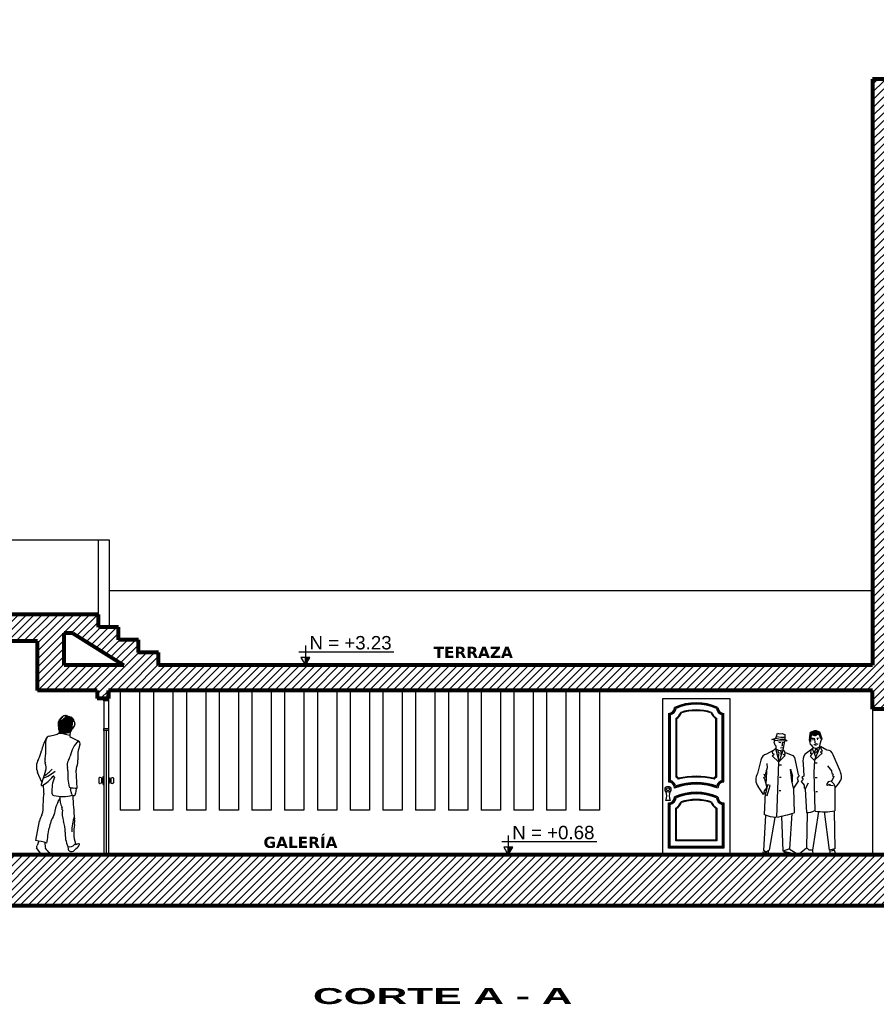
# Model space of a CAD drawing. Header units: inches. Extents: x -31.7 to 1.7, y -1.3 to 12.4.
# Tile 2 of 3: x -21.7 to -10.1, y -1.3 to 11.9. Entities that reach past the tile are written whole.
import ezdxf

# ---------------------------------------------------------------- set-up
doc = ezdxf.new("R2010")
doc.units = ezdxf.units.IN
doc.header["$MEASUREMENT"] = 0
for name, color, linetype in [('Cotas', 60, 'Continuous'), ('Gradas', 3, 'Continuous'), ('Pared lejana', 152, 'Continuous'), ('Personas', 241, 'Continuous'), ('Puertas', 1, 'Continuous'), ('Texto', 98, 'Continuous'), ('Textura piso', 8, 'Continuous'), ('Ventana', 4, 'Continuous')]:
    doc.layers.add(name, color=color, linetype=linetype)
doc.layers.add('Paredes', color=5, linetype='Continuous', lineweight=80)
doc.styles.add('SANSSERIFBOLD', font='sasb____.pfb', dxfattribs={"width": 0.85, "height": 0.6})
doc.styles.get("Standard").update_dxf_attribs({"font": 'arial.ttf'})

# ---------------------------------------------------------------- blocks, each defined once
blk = doc.blocks.new('Puerta ele')
at = {"layer": 'Puertas', "linetype": 'Continuous'}
for p, q in [((330.196, 32.366), (330.196, 34.466)), ((330.196, 34.466), (331.096, 34.466)), ((331.096, 34.466), (331.096, 32.366)), ((330.274, 34.267), (330.274, 33.346)), ((330.285, 34.257), (330.285, 33.356)), ((331.007, 33.356), (331.007, 34.257)), ((331.018, 33.346), (331.018, 34.267)), ((330.296, 34.248), (330.296, 33.365)), ((330.371, 34.199), (330.371, 33.414)), ((330.382, 34.193), (330.382, 33.42)), ((330.91, 33.42), (330.91, 34.193)), ((330.921, 33.414), (330.921, 34.199)), ((330.996, 33.365), (330.996, 34.248)), ((330.297, 33.098), (330.238, 33.098)), ((330.274, 32.458), (330.274, 33.064)), ((330.285, 32.469), (330.285, 33.054)), ((330.296, 32.48), (330.296, 33.045)), ((330.371, 32.555), (330.371, 32.996)), ((330.382, 32.566), (330.382, 32.99)), ((330.91, 32.99), (330.91, 32.566)), ((330.921, 32.996), (330.921, 32.555)), ((330.996, 33.045), (330.996, 32.48)), ((331.007, 33.054), (331.007, 32.469)), ((331.018, 33.064), (331.018, 32.458)), ((330.921, 32.555), (330.371, 32.555)), ((330.91, 32.566), (330.382, 32.566)), ((331.018, 32.458), (330.274, 32.458)), ((331.007, 32.469), (330.285, 32.469)), ((330.996, 32.48), (330.296, 32.48)), ((331.096, 32.366), (330.196, 32.366))]:
    blk.add_line(p, q, dxfattribs=at)
for radius in [0.039, 0.0194]:
    blk.add_circle((330.267, 33.248), radius, dxfattribs=at)
for centre, radius, start, end in [((330.646, 33.715), 0.696, 65.282, 114.718), ((330.646, 33.709), 0.691, 66.0655, 113.9345), ((330.646, 33.703), 0.687, 66.8231, 113.1769), ((330.274, 34.348), 0.0807, 270, 360), ((330.274, 34.348), 0.0915, 276.7563, 355.959), ((330.274, 34.348), 0.102, 282.1532, 352.5847), ((330.274, 34.348), 0.178, 303.0557, 338.1439), ((330.274, 34.348), 0.188, 304.8499, 336.776), ((330.646, 33.649), 0.665, 71.8684, 108.1316), ((330.646, 33.64), 0.664, 72.5911, 107.4089), ((331.018, 34.348), 0.188, 203.224, 235.1501), ((331.018, 34.348), 0.178, 201.8561, 236.9443), ((331.018, 34.348), 0.102, 187.4153, 257.8468), ((331.018, 34.348), 0.0915, 184.041, 263.2437), ((331.018, 34.348), 0.0807, 180, 270), ((330.274, 33.265), 0.0807, 0, 90), ((330.274, 33.265), 0.0915, 9.8943, 83.2437), ((330.274, 33.265), 0.102, 17.2566, 77.8468), ((330.274, 33.265), 0.178, 42.8508, 56.9443), ((330.646, 32.428), 0.909, 72.4562, 107.5438), ((330.274, 33.265), 0.188, 44.874, 55.1501), ((330.646, 32.327), 1.086, 77.1532, 102.8468), ((330.646, 32.312), 1.111, 77.6199, 102.3801), ((331.018, 33.265), 0.188, 124.8499, 135.126), ((331.018, 33.265), 0.178, 123.0557, 137.1492), ((331.018, 33.265), 0.102, 102.1532, 162.7434), ((331.018, 33.265), 0.0915, 96.7563, 170.1057), ((331.018, 33.265), 0.0807, 90, 180), ((330.092, 33.161), 0.159, 336.6196, 22.0435), ((330.443, 33.161), 0.159, 157.9565, 203.3804), ((330.646, 32.462), 0.854, 70.0822, 109.9178), ((330.646, 32.513), 0.696, 65.282, 114.718), ((330.646, 32.444), 0.882, 71.3895, 108.6105), ((330.274, 33.145), 0.0807, 270, 360), ((330.274, 33.145), 0.0915, 276.7563, 355.959), ((330.274, 33.145), 0.102, 282.1532, 352.5847), ((330.646, 32.506), 0.691, 66.0655, 113.9345), ((330.274, 33.145), 0.178, 303.0557, 338.1439), ((330.646, 32.5), 0.687, 66.8231, 113.1769), ((330.274, 33.145), 0.188, 304.8499, 336.776), ((330.646, 32.447), 0.665, 71.8684, 108.1316), ((330.646, 32.437), 0.664, 72.5911, 107.4089), ((331.018, 33.145), 0.188, 203.224, 235.1501), ((331.018, 33.145), 0.178, 201.8561, 236.9443), ((331.018, 33.145), 0.102, 187.4153, 257.8468), ((331.018, 33.145), 0.0915, 184.041, 263.2437), ((331.018, 33.145), 0.0807, 180, 270)]:
    blk.add_arc(centre, radius, start, end, dxfattribs=at)
blk = doc.blocks.new('person')
at = {"layer": 'Personas', "true_color": 0x2f3232}
h = blk.add_hatch(dxfattribs=at)
h.set_pattern_fill('ANSI38', color=250, scale=0.05, style=0)
h.set_pattern_definition([(45, (367.752759, 28.646932), (-0.00441942, 0.00441942), []), (135, (367.752759, 28.646932), (-0.01325825, 0.00441942), [0.015625, -0.009375])])
h.paths.add_polyline_path([(367.722, 28.765), (367.681, 28.782), (367.654, 28.784), (367.594, 28.76), (367.582, 28.66), (367.593, 28.647), (367.599, 28.647), (367.606, 28.73), (367.662, 28.715), (367.711, 28.741), (367.746, 28.667), (367.745, 28.664), (367.753, 28.673)])
at = {"layer": 'Personas', "color": 36}
for p, q in [((367.131, 28.683), (367.153, 28.751)), ((367.14, 28.707), (367.201, 28.697)), ((367.153, 28.751), (367.168, 28.749)), ((367.168, 28.749), (367.179, 28.742)), ((367.179, 28.742), (367.219, 28.749)), ((367.219, 28.749), (367.252, 28.733)), ((367.252, 28.733), (367.254, 28.67)), ((367.08, 28.668), (367.131, 28.683)), ((367.179, 28.646), (367.08, 28.668)), ((367.131, 28.684), (367.191, 28.672)), ((367.285, 28.647), (367.179, 28.646)), ((367.191, 28.672), (367.254, 28.671)), ((367.201, 28.697), (367.253, 28.697)), ((367.254, 28.67), (367.285, 28.647)), ((367.549, 27.21), (367.557, 27.682)), ((367.704, 27.7), (367.626, 27.178)), ((367.853, 27.179), (367.785, 27.701)), ((367.918, 27.705), (367.925, 27.196)), ((367.582, 27.179), (367.549, 27.21)), ((367.626, 27.178), (367.582, 27.179)), ((367.925, 27.196), (367.853, 27.179))]:
    blk.add_line(p, q, dxfattribs=at)
at = {"layer": 'Personas', "color": 250, "true_color": 0x2f3232}
for p, q in [((367.594, 28.76), (367.582, 28.66)), ((367.654, 28.784), (367.594, 28.76)), ((367.681, 28.782), (367.654, 28.784)), ((367.722, 28.765), (367.681, 28.782)), ((367.753, 28.673), (367.722, 28.765)), ((367.582, 28.66), (367.593, 28.647)), ((367.593, 28.647), (367.599, 28.647)), ((367.645, 28.597), (367.67, 28.611)), ((367.67, 28.611), (367.695, 28.606)), ((367.745, 28.664), (367.753, 28.673))]:
    blk.add_line(p, q, dxfattribs=at)
at = {"layer": 'Personas'}
for p, q in [((367.606, 28.73), (367.598, 28.642)), ((367.662, 28.715), (367.606, 28.73)), ((367.711, 28.741), (367.662, 28.715)), ((367.746, 28.667), (367.711, 28.741)), ((367.114, 28.651), (367.107, 28.634)), ((367.107, 28.634), (367.121, 28.596)), ((367.126, 28.648), (367.114, 28.651)), ((367.121, 28.596), (367.132, 28.583)), ((367.126, 28.658), (367.126, 28.648)), ((367.132, 28.583), (367.132, 28.583)), ((367.132, 28.583), (367.132, 28.551)), ((367.172, 28.629), (367.202, 28.626)), ((367.217, 28.58), (367.208, 28.579)), ((367.242, 28.627), (367.217, 28.624)), ((367.217, 28.624), (367.217, 28.58)), ((367.231, 28.528), (367.253, 28.646)), ((367.598, 28.642), (367.584, 28.638)), ((367.584, 28.638), (367.596, 28.602)), ((367.596, 28.602), (367.609, 28.597)), ((367.609, 28.597), (367.635, 28.557)), ((367.634, 28.681), (367.618, 28.679)), ((367.627, 28.666), (367.638, 28.667)), ((367.656, 28.674), (367.634, 28.681)), ((367.659, 28.623), (367.656, 28.674)), ((367.667, 28.592), (367.678, 28.594)), ((367.683, 28.684), (367.714, 28.688)), ((367.687, 28.671), (367.696, 28.672)), ((367.724, 28.577), (367.727, 28.608)), ((367.727, 28.608), (367.746, 28.667)), ((367.13, 28.548), (367.173, 28.518)), ((367.173, 28.518), (367.231, 28.527)), ((367.194, 28.554), (367.226, 28.558)), ((367.253, 28.507), (367.231, 28.53)), ((367.838, 28.097), (367.812, 28.063)), ((367.812, 28.063), (367.828, 28.053)), ((367.828, 28.053), (367.861, 28.068)), ((367.876, 28.109), (367.838, 28.097)), ((367.861, 28.068), (367.852, 28.055)), ((367.852, 28.055), (367.905, 28.049))]:
    blk.add_line(p, q, dxfattribs=at)
at = {"layer": 'Personas', "color": 37}
for p, q in [((367.82, 28.523), (367.731, 28.572)), ((367.527, 28.474), (367.633, 28.555)), ((367.599, 28.44), (367.624, 28.482)), ((367.65, 28.386), (367.599, 28.44)), ((367.602, 28.476), (367.607, 28.535)), ((367.624, 28.482), (367.602, 28.476)), ((367.62, 28.545), (367.671, 28.427)), ((367.653, 28.384), (367.728, 28.568)), ((367.755, 28.485), (367.662, 28.399)), ((367.728, 28.568), (367.753, 28.511)), ((367.753, 28.511), (367.731, 28.501)), ((367.731, 28.501), (367.755, 28.485)), ((368.001, 28.233), (367.901, 28.463)), ((367.5, 28.342), (367.51, 28.176)), ((367.651, 28.384), (367.644, 28.226)), ((367.663, 28.354), (367.687, 28.354)), ((367.825, 28.312), (367.882, 28.244)), ((367.51, 28.176), (367.483, 28.157)), ((367.644, 28.226), (367.655, 27.71)), ((367.882, 28.244), (367.887, 28.211)), ((367.887, 28.211), (367.903, 28.202)), ((367.903, 28.202), (367.895, 28.184)), ((367.895, 28.184), (367.913, 28.171)), ((367.498, 28.13), (367.472, 28.102)), ((367.472, 28.102), (367.515, 28.052)), ((367.483, 28.157), (367.498, 28.13)), ((367.515, 28.052), (367.515, 28.017)), ((367.529, 27.999), (367.573, 28.085)), ((367.663, 28.156), (367.687, 28.156)), ((367.913, 28.171), (367.88, 28.103)), ((367.88, 28.103), (367.912, 28.071)), ((367.912, 28.071), (367.929, 28.024)), ((367.931, 28.017), (367.975, 28.072)), ((367.975, 28.072), (368.004, 28.119)), ((367.515, 28.017), (367.529, 27.999)), ((367.529, 27.999), (367.544, 27.688)), ((367.669, 27.968), (367.693, 27.968)), ((367.929, 27.707), (367.931, 28.017)), ((366.953, 27.13), (366.965, 27.162)), ((366.961, 27.116), (366.953, 27.13)), ((366.995, 27.117), (366.961, 27.116)), ((366.965, 27.162), (367.01, 27.15)), ((366.982, 27.157), (366.981, 27.17)), ((367.031, 27.132), (366.995, 27.117)), ((367.031, 27.172), (367.031, 27.132)), ((367.239, 27.165), (367.411, 27.127)), ((367.252, 27.147), (367.239, 27.165)), ((367.29, 27.137), (367.252, 27.147)), ((367.299, 27.145), (367.29, 27.137)), ((367.312, 27.134), (367.299, 27.145)), ((367.311, 27.196), (367.407, 27.142)), ((367.424, 27.122), (367.312, 27.134)), ((367.407, 27.142), (367.424, 27.122))]:
    blk.add_line(p, q, dxfattribs=at)
at = {"layer": 'Personas', "color": 36, "true_color": 0x673d14}
for p, q in [((367.097, 28.517), (367.006, 28.471)), ((367.085, 28.447), (367.11, 28.469)), ((367.173, 28.363), (367.085, 28.447)), ((367.087, 28.507), (367.13, 28.548)), ((367.094, 28.473), (367.087, 28.507)), ((367.11, 28.469), (367.094, 28.473)), ((367.13, 28.544), (367.174, 28.376)), ((367.166, 28.518), (367.16, 28.503)), ((367.16, 28.503), (367.172, 28.491)), ((367.172, 28.491), (367.164, 28.421)), ((367.231, 28.527), (367.174, 28.367)), ((367.174, 28.367), (367.258, 28.451)), ((367.195, 28.517), (367.203, 28.495)), ((367.203, 28.495), (367.199, 28.489)), ((367.199, 28.489), (367.201, 28.459)), ((367.234, 28.467), (367.26, 28.473)), ((367.258, 28.451), (367.234, 28.467)), ((367.26, 28.473), (367.253, 28.507)), ((367.261, 28.491), (367.361, 28.451)), ((367.361, 28.451), (367.382, 28.426)), ((366.93, 28.387), (366.886, 28.211)), ((367.011, 28.343), (367.016, 28.287)), ((367.145, 27.623), (367.173, 28.363)), ((367.184, 28.326), (367.208, 28.326)), ((367.382, 28.426), (367.434, 28.195)), ((366.989, 28.191), (366.97, 28.198)), ((366.97, 28.198), (366.989, 28.175)), ((366.989, 28.175), (366.982, 28.153)), ((367.016, 28.287), (366.989, 28.191)), ((367.002, 28.067), (367.011, 28.237)), ((367.011, 28.237), (367.009, 28.256)), ((367.349, 28.112), (367.328, 28.27)), ((367.328, 28.27), (367.356, 28.175)), ((367.356, 28.1), (367.356, 28.175)), ((367.445, 28.185), (367.42, 28.146)), ((367.434, 28.195), (367.445, 28.185)), ((366.982, 28.153), (366.969, 28.155)), ((366.969, 28.155), (366.982, 28.14)), ((366.982, 28.14), (367.014, 28.022)), ((367.019, 28.057), (366.992, 27.936)), ((367.016, 27.915), (367.057, 28.051)), ((367.057, 28.051), (367.019, 28.057)), ((367.183, 28.162), (367.206, 28.162)), ((367.37, 28.014), (367.349, 28.112)), ((367.435, 28.108), (367.37, 28.014)), ((367.42, 28.146), (367.435, 28.108)), ((366.965, 27.928), (366.896, 28.034)), ((366.977, 27.978), (366.965, 27.928)), ((366.975, 27.952), (366.994, 27.942)), ((367.014, 28.022), (366.977, 27.978)), ((366.98, 27.654), (366.996, 27.954)), ((366.995, 27.924), (367.016, 27.915)), ((367.176, 27.982), (367.2, 27.982)), ((367.368, 28.01), (367.379, 27.68))]:
    blk.add_line(p, q, dxfattribs=at)
at = {"layer": 'Personas', "color": 8}
for p, q in [((367.664, 28.496), (367.649, 28.475)), ((367.67, 28.538), (367.654, 28.505)), ((367.654, 28.505), (367.664, 28.496)), ((367.679, 28.54), (367.696, 28.515)), ((367.696, 28.515), (367.68, 28.5)), ((367.68, 28.5), (367.686, 28.484)), ((366.973, 27.174), (367, 27.647)), ((367.349, 27.672), (367.316, 27.196)), ((367.121, 27.62), (367.041, 27.178)), ((367.233, 27.169), (367.214, 27.637)), ((367.005, 27.157), (366.973, 27.174)), ((367.041, 27.178), (367.005, 27.157)), ((367.316, 27.196), (367.233, 27.169))]:
    blk.add_line(p, q, dxfattribs=at)
at = {"layer": 'Personas', "color": 18}
for p, q in [((367.466, 27.119), (367.448, 27.13)), ((367.545, 27.208), (367.45, 27.132)), ((367.596, 27.13), (367.466, 27.119)), ((367.577, 27.121), (367.578, 27.129)), ((367.577, 27.121), (367.633, 27.121)), ((367.63, 27.13), (367.596, 27.13)), ((367.626, 27.175), (367.63, 27.13)), ((367.633, 27.121), (367.63, 27.13)), ((367.858, 27.18), (367.857, 27.14)), ((367.857, 27.14), (367.888, 27.117)), ((367.92, 27.18), (367.875, 27.168)), ((367.888, 27.117), (367.92, 27.116)), ((367.906, 27.178), (367.908, 27.192)), ((367.934, 27.142), (367.92, 27.18)), ((367.92, 27.116), (367.934, 27.142))]:
    blk.add_line(p, q, dxfattribs=at)
at = {"layer": 'Personas'}
blk.add_arc((367.671, 28.623), 0.0725, 241.9613, 315.0688, dxfattribs=at)
at = {"layer": 'Personas', "color": 36, "true_color": 0x673d14}
for centre, radius, start, end in [((367.038, 28.365), 0.111, 106.6876, 167.3404), ((367.01, 28.128), 0.148, 145.5147, 219.4769), ((367.149, 28.067), 0.443, 247.614, 268.0811), ((366.555, 30.505), 2.942, 281.5632, 286.2566)]:
    blk.add_arc(centre, radius, start, end, dxfattribs=at)
at = {"layer": 'Personas', "color": 37}
for centre, radius, start, end in [((367.665, 28.38), 0.169, 146.1186, 192.5001), ((367.823, 28.444), 0.0809, 13.4575, 90.7347), ((367.884, 28.173), 0.131, 337.4395, 25.0407), ((367.563, 27.866), 0.179, 263.4868, 300.9015), ((367.787, 28.495), 0.799, 260.8693, 280.0412)]:
    blk.add_arc(centre, radius, start, end, dxfattribs=at)
blk = doc.blocks.new('people')
at = {"true_color": 0x2f3232}
h = blk.add_hatch(dxfattribs=at)
h.set_pattern_fill('ANSI38', color=250, scale=0.05, angle=45, style=0)
h.set_pattern_definition([(90, (326.720215, 24.233731), (-0.00625, 9e-19), []), (180, (326.720215, 24.233731), (-0.0125, -0.00625), [0.015625, -0.009375])])
edge = h.paths.add_edge_path()
edge.add_arc((326.658, 24.408), 0.0398, 11.1317, 76.2407)
edge.add_arc((326.617, 24.35), 0.123, 113.2344, 172.903)
edge.add_arc((326.771, 24.869), 0.434, 248.6383, 256.2407)
edge.add_arc((326.591, 24.41), 0.0582, 68.6383, 113.2344)
edge.add_arc((326.559, 24.358), 0.0645, 172.903, 191.7376)
edge.add_arc((326.177, 24.278), 0.325, 0.6648, 11.7376)
edge.add_arc((326.547, 24.283), 0.0448, 180.6648, 256.2568)
edge.add_arc((326.582, 24.424), 0.191, 256.2568, 287.5392)
edge.add_arc((326.621, 24.301), 0.061, 287.5392, 337.6468)
edge.add_arc((326.878, 24.195), 0.217, 139.938, 157.6468)
edge.add_arc((326.789, 24.434), 0.0933, 191.1317, 216.2418)
edge.add_arc((326.684, 24.358), 0.0358, 319.938, 396.2418)
at = {"color": 37}
for p, q in [((326.373, 24.191), (326.465, 24.212)), ((326.653, 24.249), (326.648, 24.198)), ((326.661, 24.176), (326.762, 24.131)), ((326.273, 23.573), (326.217, 23.703)), ((326.324, 23.727), (326.263, 23.543)), ((326.75, 23.491), (326.735, 23.736))]:
    blk.add_line(p, q, dxfattribs=at)
at = {"color": 8}
for p, q in [((326.192, 22.788), (326.244, 23.052)), ((326.233, 22.781), (326.209, 22.721)), ((326.315, 22.762), (326.318, 22.694)), ((326.265, 22.607), (326.204, 22.69)), ((326.624, 22.708), (326.629, 22.673)), ((326.361, 22.599), (326.377, 22.61))]:
    blk.add_line(p, q, dxfattribs=at)
at = {"color": 7}
blk.add_line((326.724, 22.75), (326.711, 22.734), dxfattribs=at)
at = {"color": 250, "true_color": 0x2f3232}
for centre, radius, start, end in [((326.559, 24.358), 0.0645, 172.903, 191.7376), ((326.617, 24.35), 0.123, 113.2344, 172.903), ((326.177, 24.278), 0.325, 0.6648, 11.7376), ((326.591, 24.41), 0.0582, 68.6383, 113.2344), ((326.771, 24.869), 0.434, 248.6383, 256.2407), ((326.658, 24.408), 0.0398, 11.1317, 76.2407), ((326.789, 24.434), 0.0933, 191.1317, 216.2418), ((326.684, 24.358), 0.0358, 319.938, 36.2418), ((326.547, 24.283), 0.0448, 180.6648, 256.2568), ((326.582, 24.424), 0.191, 256.2568, 287.5392), ((326.621, 24.301), 0.061, 287.5392, 337.6468), ((326.878, 24.195), 0.217, 139.938, 157.6468)]:
    blk.add_arc(centre, radius, start, end, dxfattribs=at)
at = {"color": 37}
for centre, radius, start, end in [((326.448, 24.283), 0.073, 283.256, 334.5444), ((326.481, 23.713), 0.515, 71.0255, 88.3019), ((326.851, 23.877), 0.593, 152.2152, 168.7633), ((326.655, 24.076), 0.333, 163.7872, 187.0166), ((326.39, 24.12), 0.0724, 103.256, 152.2152), ((326.67, 24.196), 0.0219, 174.5751, 246.0598), ((327.078, 23.836), 0.432, 136.9705, 168.178), ((327.181, 23.915), 0.426, 158.1701, 185.4665), ((326.743, 24.09), 0.0451, 338.1701, 66.0597), ((325.911, 24.064), 0.365, 330.0578, 348.7633), ((325.93, 23.986), 0.399, 345.8402, 7.0166), ((326.4, 23.783), 0.199, 150.0578, 203.4411), ((326.41, 23.865), 0.0965, 165.8402, 202.2302), ((326.184, 23.773), 0.147, 341.7326, 22.2302), ((326.73, 23.803), 0.117, 146.8546, 196.7471), ((326.491, 23.959), 0.167, 326.8546, 348.178), ((326.572, 23.856), 0.186, 337.8521, 5.4665), ((326.094, 24.146), 0.555, 290.8435, 310.1037), ((326.001, 24.138), 0.568, 301.8431, 316.439), ((326.494, 23.732), 0.129, 356.5823, 16.7471), ((327.431, 23.676), 0.81, 176.5823, 192.2391), ((326.85, 23.743), 0.115, 157.8521, 183.5164), ((326.275, 23.539), 0.0129, 161.7326, 299.7251), ((326.041, 23.95), 0.485, 299.7251, 322.1534), ((326.937, 23.456), 0.529, 159.4195, 183.4038), ((326.432, 23.646), 0.00999, 339.4195, 142.1534), ((326.442, 23.427), 0.0334, 183.4038, 258.5087), ((326.774, 24.157), 0.666, 258.3556, 267.9638), ((326.552, 23.965), 0.583, 258.5087, 282.9627)]:
    blk.add_arc(centre, radius, start, end, dxfattribs=at)
at = {"color": 8}
for centre, radius, start, end in [((328.806, 23.186), 2.519, 174.534, 179.9924), ((325.928, 23.461), 0.373, 354.534, 11.4008), ((326.841, 23.107), 0.402, 151.5146, 173.6281), ((325.326, 23.929), 1.322, 331.5146, 334.1443), ((326.794, 23.356), 0.278, 174.3047, 206.1911), ((330.828, 23.535), 4.14, 181.9686, 186.3209), ((326.181, 23.186), 0.106, 330.7516, 359.9924), ((326.383, 23.158), 0.0588, 329.8186, 353.6282), ((326.498, 23.21), 0.0514, 351.5802, 26.1911), ((326.863, 23.156), 0.317, 171.5802, 199.7946), ((326.517, 22.998), 0.279, 150.7516, 168.8509), ((326.867, 22.877), 0.5, 149.8186, 170.8906), ((326.201, 22.918), 0.386, 357.7228, 19.7946), ((327.324, 22.908), 0.648, 161.4987, 180), ((326.457, 23.051), 0.258, 349.755, 6.3209), ((305.987, 26.225), 20.646, 350.3255, 350.8906), ((327.044, 22.885), 0.458, 177.7228, 202.6493), ((327.265, 22.905), 0.563, 169.755, 196.031), ((326.049, 21.798), 1.001, 73.1531, 81.829), ((326.218, 22.7), 0.0171, 148.5305, 216.3056), ((326.138, 22.749), 0.0762, 328.5305, 338.2916), ((326.334, 22.694), 0.0154, 182.697, 212.5784), ((326.498, 22.8), 0.211, 212.5784, 234.9166), ((326.371, 22.619), 0.0102, 305.1279, 54.9166), ((326.648, 22.785), 0.0808, 250.8808, 321.1274), ((326.665, 22.678), 0.0363, 188.106, 262.8731), ((326.669, 22.705), 0.0634, 262.8731, 330.747), ((326.729, 22.839), 0.0979, 262.8145, 291.8728), ((326.748, 22.66), 0.0279, 116.2042, 150.747), ((326.699, 22.76), 0.0839, 296.2042, 342.8074), ((326.769, 22.738), 0.0102, 342.8074, 111.8727), ((326.278, 22.617), 0.0167, 216.3056, 269.5881), ((326.273, 21.871), 0.729, 83.9695, 89.5881), ((326.351, 22.614), 0.0176, 263.9695, 305.1279)]:
    blk.add_arc(centre, radius, start, end, dxfattribs=at)
at = {"layer": 'Personas'}
for p, q in [((326.661, 23.5), (326.656, 23.469)), ((326.73, 23.492), (326.735, 23.465))]:
    blk.add_line(p, q, dxfattribs=at)
for centre, radius, start, end in [((326.683, 23.465), 0.027, 170.4592, 224.3283), ((326.642, 23.425), 0.0298, 353.2856, 44.3283), ((326.698, 23.418), 0.0262, 173.2856, 325.7475), ((326.644, 23.455), 0.0909, 325.7475, 5.022), ((326.706, 23.46), 0.0292, 5.022, 9.1218)]:
    blk.add_arc(centre, radius, start, end, dxfattribs=at)
blk = doc.blocks.new('MANUBRO')
for p, q in [((-0.069, 0.076), (-0.069, 0.03)), ((-0.033, 0.087), (-0.051, 0.092)), ((-0.033, 0.018), (-0.051, 0.014)), ((-0.033, 0.087), (-0.033, 0.018)), ((-0.033, 0.073), (-0.02, 0.073)), ((-0.033, 0.032), (-0.02, 0.032)), ((-0.02, 0.073), (-0.02, 0.032)), ((-0.009, 0.106), (0, 0.106)), ((-0.009, 0), (0, 0))]:
    blk.add_line(p, q)
for centre, radius, start, end in [((-0.053, 0.076), 0.0163, 85.3243, 180), ((-0.053, 0.03), 0.0163, 180, 274.6757), ((-0.06, 0.106), 0.0515, 320.834, 359.8998), ((-0.06, 0), 0.0515, 0.1002, 39.166)]:
    blk.add_arc(centre, radius, start, end)
blk = doc.blocks.new('puerta corte')
at = {"layer": 'Puertas'}
for p, q in [((339.074, 16.603), (339.074, 16.233)), ((339.134, 16.603), (339.134, 16.233)), ((339.074, 16.203), (339.074, 14.533)), ((339.104, 16.203), (339.104, 14.533)), ((339.134, 16.203), (339.134, 14.533)), ((339.134, 14.533), (339.074, 14.533))]:
    blk.add_line(p, q, dxfattribs=at)
at = {"layer": 'Puertas', "ltscale": 5}
for points in [[(339.074, 16.603), (339.074, 16.633), (339.134, 16.633), (339.134, 16.603), (339.134, 16.603), (339.134, 16.603), (339.074, 16.603), (339.074, 16.633)], [(339.074, 16.203), (339.074, 16.233), (339.134, 16.233), (339.134, 16.203), (339.134, 16.203), (339.134, 16.203), (339.074, 16.203), (339.074, 16.233)]]:
    blk.add_lwpolyline(points, dxfattribs=at)
at = {"layer": 'Puertas'}
blk.add_blockref('MANUBRO', (339.074, 15.48), dxfattribs=at)
at = {"layer": 'Puertas', "xscale": -1}
blk.add_blockref('MANUBRO', (339.134, 15.48), dxfattribs=at)
blk = doc.blocks.new('T')
at = {"ltscale": 0.5}
blk.add_hatch(color=256, dxfattribs=at).paths.add_polyline_path([(2.6, 0), (0, 0), (2.6, -1.5)])
blk.add_line((0, 0), (2.6, 0), dxfattribs=at)
at = {"linetype": 'Continuous', "ltscale": 0.5}
blk.add_lwpolyline([(0, 0), (2.6, -1.5), (2.6, 1.5)], close=True, dxfattribs=at)
blk = doc.blocks.new('nivel c')
at = {"layer": 'Cotas'}
for p, q in [((230.97, 33.232), (230.97, 32.969)), ((230.884, 33.149), (232.159, 33.149))]:
    blk.add_line(p, q, dxfattribs=at)
at = {"layer": 'Cotas', "color": 8, "xscale": 0.03999999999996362, "yscale": 0.03999999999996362, "zscale": 0.03999999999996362, "rotation": 90}
blk.add_blockref('T', (230.97, 32.969), dxfattribs=at)

msp = doc.modelspace()

# ---------------------------------------------------------------- hatches: boundary and pattern name
at = {"layer": 'Textura piso'}
h = msp.add_hatch(dxfattribs=at)
h.set_pattern_fill('ANSI31', color=256, scale=0.6, style=0)
h.set_pattern_definition([(45, (0.2, 0), (-0.05303301, 0.05303301), [])])
h.paths.add_polyline_path([(-25.487, 0.68), (-25.487, 0.34), (-25.982, 0.34), (-25.982, 0.17), (-29.8, 0.17), (-29.8, 4.61), (-26.779, 4.61), (-26.779, 4.81), (-29.8, 4.81), (-29.8, 4.91), (-30.05, 4.91), (-30.05, 0.17), (-31.435, 0.17), (-31.435, 0), (0, 0), (0, 0.17), (-0.3, 0.17), (-0.3, 0.34), (-1.12, 0.34), (-1.12, 2.89), (0.2, 2.89), (0.2, 3.04), (0, 3.04), (0, 11.1), (-0.15, 11.1), (-0.15, 10.3), (-5.083, 10.3), (-5.083, 11.9), (-5.203, 11.9), (-5.203, 3.23), (-5.463, 3.23), (-5.463, 11.9), (-5.583, 11.9), (-5.583, 10.3), (-10.044, 10.3), (-10.044, 11.1), (-10.194, 11.1), (-10.194, 3.23), (-19.786, 3.23), (-19.786, 3.4), (-20.056, 3.4), (-20.056, 3.57), (-20.326, 3.57), (-20.326, 3.74), (-20.596, 3.74), (-20.596, 3.91), (-26.929, 3.91), (-26.929, 3.55), (-21.415, 3.55), (-21.415, 2.89), (-20.612, 2.89), (-20.612, 2.78), (-20.462, 2.78), (-20.462, 2.89), (-10.194, 2.89), (-10.194, 2.64), (-9.193, 2.64), (-6.493, 0.94), (-5.583, 0.94), (-5.583, 0.34), (-9.671, 0.34), (-9.671, 0.51), (-9.941, 0.51), (-9.941, 0.68)])
h.paths.add_polyline_path([(-21.055, 3.23), (-21.055, 3.66), (-20.938, 3.66), (-20.255, 3.23)], flags=16)
h.paths.add_polyline_path([(-9.944, 2.89), (-8.923, 2.89), (-8.923, 2.72), (-8.653, 2.72), (-8.653, 2.55), (-8.383, 2.55), (-8.383, 2.38), (-8.113, 2.38), (-8.113, 2.21), (-7.843, 2.21), (-7.843, 2.04), (-7.573, 2.04), (-7.573, 1.87), (-7.303, 1.87), (-7.303, 1.7), (-7.033, 1.7), (-7.033, 1.53), (-6.763, 1.53), (-6.763, 1.36), (-6.493, 1.36), (-6.493, 1.19), (-5.583, 1.19), (-5.583, 3.83), (-6.493, 3.83), (-9.193, 5.53), (-9.944, 5.53)], flags=17)
h.paths.add_polyline_path([(-9.944, 5.78), (-9.944, 9.93), (-5.583, 9.93), (-5.583, 4.08), (-6.493, 4.08), (-6.493, 4.25), (-6.763, 4.25), (-6.763, 4.42), (-7.033, 4.42), (-7.033, 4.59), (-7.303, 4.59), (-7.303, 4.76), (-7.573, 4.76), (-7.573, 4.93), (-7.843, 4.93), (-7.843, 5.1), (-8.113, 5.1), (-8.113, 5.27), (-8.383, 5.27), (-8.383, 5.44), (-8.653, 5.44), (-8.653, 5.61), (-8.923, 5.61), (-8.923, 5.78)], flags=16)
h.paths.add_polyline_path([(-5.463, 2.89), (-5.463, 0.34), (-2.679, 0.34), (-2.679, 2.89)], flags=17)
h.paths.add_polyline_path([(-5.083, 3.23), (-5.083, 6.12), (-3.67, 6.12), (-3.67, 3.23)], flags=16)
h.paths.add_polyline_path([(-5.083, 6.46), (-5.083, 9.93), (-3.67, 9.93), (-3.67, 6.46)], flags=16)
h.paths.add_polyline_path([(-3.55, 3.23), (-3.55, 6.12), (-0.25, 6.12), (-0.25, 3.23)], flags=16)
h.paths.add_polyline_path([(-3.55, 6.46), (-3.55, 9.93), (-0.25, 9.93), (-0.25, 6.46)], flags=16)
h.paths.add_polyline_path([(-2.579, 2.89), (-2.579, 0.34), (-1.316, 0.34), (-1.316, 2.89)], flags=17)

# ---------------------------------------------------------------- linework, layer by layer
at = {"layer": 'Gradas'}
msp.add_line((-20.596, 3.74), (-20.596, 3.91), dxfattribs=at)
at = {"layer": 'Pared lejana'}
for p, q in [((-20.446, 4.91), (-23.877, 4.91)), ((-20.596, 3.91), (-20.596, 4.91)), ((-20.446, 3.74), (-20.446, 4.91)), ((-10.194, 4.23), (-20.446, 4.23)), ((-10.194, 2.64), (-10.194, 0.68))]:
    msp.add_line(p, q, dxfattribs=at)
at = {"layer": 'Paredes'}
for p, q in [((-10.194, 11.1), (-10.194, 3.23)), ((-10.044, 11.1), (-10.194, 11.1)), ((-20.596, 3.91), (-26.929, 3.91)), ((-20.596, 3.74), (-20.596, 3.91)), ((-20.326, 3.74), (-20.596, 3.74)), ((-20.326, 3.57), (-20.326, 3.74)), ((-20.938, 3.66), (-21.055, 3.66)), ((-21.055, 3.23), (-21.055, 3.66)), ((-20.938, 3.66), (-20.255, 3.23)), ((-21.415, 3.55), (-26.929, 3.55)), ((-21.415, 2.89), (-21.415, 3.55)), ((-20.056, 3.57), (-20.326, 3.57)), ((-20.056, 3.4), (-20.056, 3.57)), ((-19.786, 3.4), (-20.056, 3.4)), ((-19.786, 3.23), (-19.786, 3.4)), ((-20.255, 3.23), (-21.055, 3.23)), ((-10.194, 3.23), (-19.786, 3.23)), ((-20.612, 2.89), (-21.415, 2.89)), ((-20.612, 2.89), (-20.612, 2.78)), ((-20.462, 2.78), (-20.612, 2.78)), ((-10.194, 2.89), (-20.462, 2.89)), ((-20.462, 2.78), (-20.462, 2.89)), ((-20.462, 2.89), (-20.462, 2.78)), ((-10.194, 2.64), (-10.194, 2.89)), ((-9.193, 2.64), (-10.194, 2.64)), ((-9.941, 0.68), (-25.487, 0.68)), ((-31.435, 0), (0, 0))]:
    msp.add_line(p, q, dxfattribs=at)
at = {"layer": 'Ventana'}
for p, q in [((-20.304, 2.89), (-20.304, 1.28)), ((-20.044, 2.89), (-20.044, 1.28)), ((-19.854, 2.89), (-19.854, 1.28)), ((-19.594, 2.89), (-19.594, 1.28)), ((-19.414, 2.89), (-19.414, 1.28)), ((-19.154, 2.89), (-19.154, 1.28)), ((-18.974, 2.89), (-18.974, 1.28)), ((-18.714, 2.89), (-18.714, 1.28)), ((-18.534, 2.89), (-18.534, 1.28)), ((-18.274, 2.89), (-18.274, 1.28)), ((-18.094, 2.89), (-18.094, 1.28)), ((-17.834, 2.89), (-17.834, 1.28)), ((-17.654, 2.89), (-17.654, 1.28)), ((-17.394, 2.89), (-17.394, 1.28)), ((-17.214, 2.89), (-17.214, 1.28)), ((-16.954, 2.89), (-16.954, 1.28)), ((-16.774, 2.89), (-16.774, 1.28)), ((-16.514, 2.89), (-16.514, 1.28)), ((-16.334, 2.89), (-16.334, 1.28)), ((-16.074, 2.89), (-16.074, 1.28)), ((-15.894, 2.89), (-15.894, 1.28)), ((-15.634, 2.89), (-15.634, 1.28)), ((-15.454, 2.89), (-15.454, 1.28)), ((-15.194, 2.89), (-15.194, 1.28)), ((-15.014, 2.89), (-15.014, 1.28)), ((-14.754, 2.89), (-14.754, 1.28)), ((-14.574, 2.89), (-14.574, 1.28)), ((-14.314, 2.89), (-14.314, 1.28)), ((-14.134, 2.89), (-14.134, 1.28)), ((-14.134, 2.89), (-13.864, 2.89)), ((-13.864, 2.89), (-13.864, 1.28)), ((-20.044, 1.28), (-20.304, 1.28)), ((-19.594, 1.28), (-19.854, 1.28)), ((-19.154, 1.28), (-19.414, 1.28)), ((-18.714, 1.28), (-18.974, 1.28)), ((-18.274, 1.28), (-18.534, 1.28)), ((-17.834, 1.28), (-18.094, 1.28)), ((-17.394, 1.28), (-17.654, 1.28)), ((-16.954, 1.28), (-17.214, 1.28)), ((-16.514, 1.28), (-16.774, 1.28)), ((-16.074, 1.28), (-16.334, 1.28)), ((-15.634, 1.28), (-15.894, 1.28)), ((-15.194, 1.28), (-15.454, 1.28)), ((-14.754, 1.28), (-15.014, 1.28)), ((-14.314, 1.28), (-14.574, 1.28)), ((-13.864, 1.28), (-14.134, 1.28))]:
    msp.add_line(p, q, dxfattribs=at)

# ---------------------------------------------------------------- block references
at = {"layer": 'Cotas'}
for p in [(-248.785, -29.739), (-246.059, -32.289)]:
    msp.add_blockref('nivel c', p, dxfattribs=at)
at = {"layer": 'Gradas'}
msp.add_blockref('puerta corte', (-359.596, -13.853), dxfattribs=at)
at = {"layer": 'Personas'}
for name, p in [('people', (-347.629, -21.916)), ('person', (-378.627, -26.436))]:
    msp.add_blockref(name, p, dxfattribs=at)
at = {"layer": 'Puertas'}
msp.add_blockref('Puerta ele', (-343.21, -31.686), dxfattribs=at)

# ---------------------------------------------------------------- texts
at = {"layer": 'Cotas', "color": 7, "style": 'SANSSERIFBOLD', "width": 1.9}
msp.add_text('CORTE A - A', height=0.21494, dxfattribs=at).set_placement((-17.713, -1.323))
at = {"layer": 'Cotas', "char_height": 0.18, "width": 1.25261, "attachment_point": 1}
for s, insert in [(' N = +3.23', (-17.83, 3.621)), (' N = +0.68', (-15.105, 1.071))]:
    msp.add_mtext(s, dxfattribs=dict(at, insert=insert))
at = {"layer": 'Texto', "char_height": 0.15, "attachment_point": 1}
for s, insert in [('{\\fVerdana|b1|i0|c0|p34;TERRAZA}', (-16.093, 3.477)), ('{\\fVerdana|b1|i0|c0|p34;GALERÍA}', (-18.378, 0.924))]:
    msp.add_mtext(s, dxfattribs=dict(at, insert=insert))

doc.saveas('drawing.dxf')
